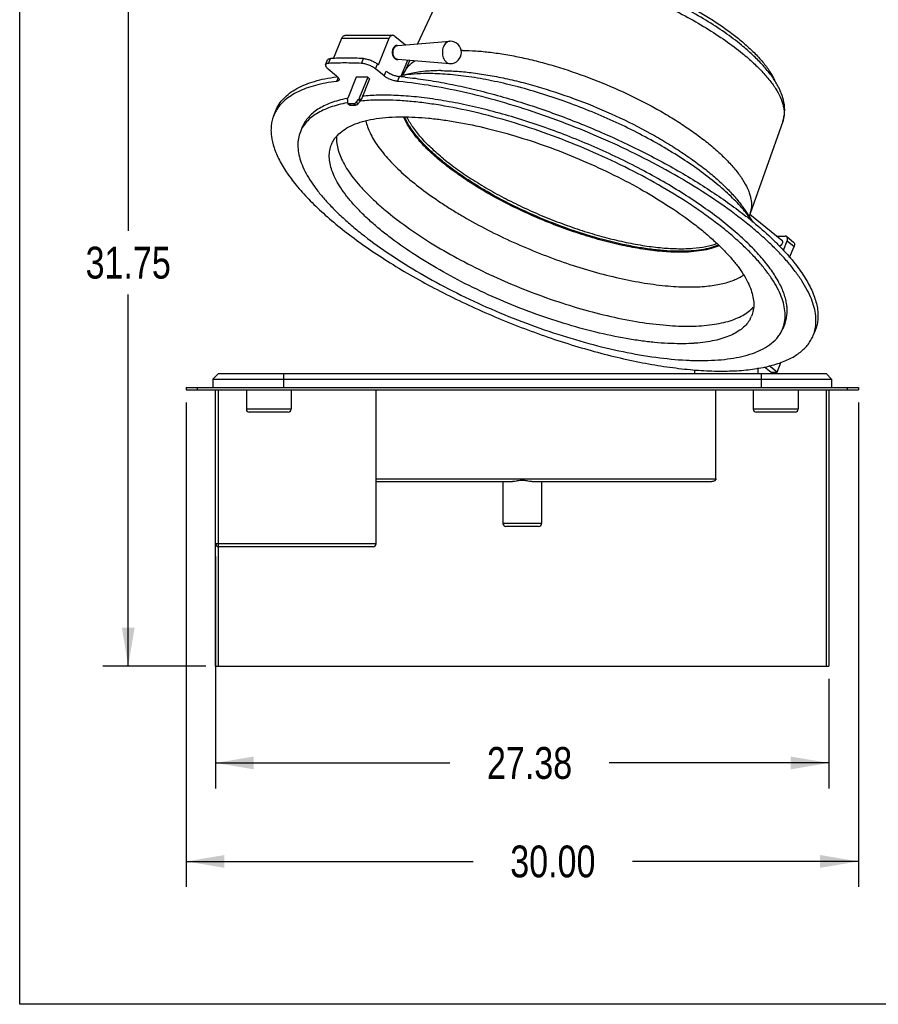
# Model space of a CAD drawing. Header units: inches. Extents: x 0 to 16, y 0 to 10.
# Tile 1 of 34: x 0 to 4.2, y 0 to 4.8. Entities that reach past the tile are written whole.
import ezdxf

# ---------------------------------------------------------------- set-up
doc = ezdxf.new("R2010")
doc.units = ezdxf.units.IN
doc.header["$LTSCALE"] = 0.935
doc.header["$MEASUREMENT"] = 0
doc.layers.get('0').update_dxf_attribs({"linetype": 'CONTINUOUS'})
doc.layers.add('02___PRT_ALL_AXES', color=7, linetype='CONTINUOUS')
doc.styles.get("Standard").update_dxf_attribs({"font": 'txt', "width": 0.8})
doc.dimstyles.new('DIMSTYLE_1', dxfattribs={"dimtxt": 0.15625, "dimasz": 0.1875, "dimexe": 0.125, "dimexo": 0.0625, "dimgap": 0.078125, "dimtad": 0, "dimtih": 1, "dimtoh": 1, "dimlfac": 9.090909, "dimzin": 4, "dimdsep": 46, "dimtxsty": 'Standard', "dimblk": '_FILLED', "dimblk1": '_FILLED', "dimblk2": '_FILLED', "dimcen": 0.09, "dimazin": 1, "dimtfac": 1, "dimtofl": 0, "dimtmove": 0, "dimatfit": 3, "dimldrblk": '_FILLED', "dimfxl": 1, "dimtolj": 1, "dimtzin": 4, "dimarcsym": 0})

# ---------------------------------------------------------------- blocks, each defined once
blk = doc.blocks.new('_FILLED')
at = {"color": 0, "linetype": 'ByBlock'}
blk.add_solid([(0, 0), (-1, 0.167), (-1, -0.167)], dxfattribs=at)
blk = doc.blocks.new('*D1')
at = {"color": 2, "linetype": 'Continuous', "transparency": 16777216}
for p, q in [((0.9612, 2.1983), (0.9612, 1.0599)), ((3.9724, 1.5982), (3.9724, 1.0599)), ((0.9612, 1.1849), (2.1123, 1.1849)), ((3.9724, 1.1849), (2.8935, 1.1849))]:
    blk.add_line(p, q, dxfattribs=at)
at = {"color": 2, "linetype": 'Continuous', "transparency": 16777216, "xscale": 0.1875, "yscale": 0.1875, "zscale": 0.1875, "rotation": 180}
blk.add_blockref('_FILLED', (0.9612, 1.1849), dxfattribs=at)
at = {"color": 2, "linetype": 'Continuous', "transparency": 16777216, "xscale": 0.1875, "yscale": 0.1875, "zscale": 0.1875}
blk.add_blockref('_FILLED', (3.9724, 1.1849), dxfattribs=at)
at = {"color": 2, "linetype": 'Continuous', "transparency": 16777216, "insert": (2.5029, 1.263), "char_height": 0.15625, "width": 0.625, "attachment_point": 2, "line_spacing_factor": 0.9}
blk.add_mtext('27.38', dxfattribs=at)
blk = doc.blocks.new('*D2')
at = {"color": 2, "linetype": 'Continuous', "transparency": 16777216}
for p, q in [((0.8168, 2.954), (0.8168, 0.5764)), ((4.1168, 2.954), (4.1168, 0.5764)), ((0.8168, 0.7014), (2.2266, 0.7014)), ((4.1168, 0.7014), (3.0078, 0.7014))]:
    blk.add_line(p, q, dxfattribs=at)
at = {"color": 2, "linetype": 'Continuous', "transparency": 16777216, "xscale": 0.1875, "yscale": 0.1875, "zscale": 0.1875, "rotation": 180}
blk.add_blockref('_FILLED', (0.8168, 0.7014), dxfattribs=at)
at = {"color": 2, "linetype": 'Continuous', "transparency": 16777216, "xscale": 0.1875, "yscale": 0.1875, "zscale": 0.1875}
blk.add_blockref('_FILLED', (4.1168, 0.7014), dxfattribs=at)
at = {"color": 2, "linetype": 'Continuous', "transparency": 16777216, "insert": (2.6172, 0.7795), "char_height": 0.15625, "width": 0.625, "attachment_point": 2, "line_spacing_factor": 0.9}
blk.add_mtext('30.00', dxfattribs=at)
blk = doc.blocks.new('*D3')
at = {"color": 2, "linetype": 'Continuous', "transparency": 16777216}
for p, q in [((2.3723, 5.1528), (0.4077, 5.1528)), ((0.5327, 5.1528), (0.5327, 3.797)), ((0.5327, 1.6607), (0.5327, 3.4845)), ((0.913, 1.6607), (0.4077, 1.6607))]:
    blk.add_line(p, q, dxfattribs=at)
at = {"color": 2, "linetype": 'Continuous', "transparency": 16777216, "xscale": 0.1875, "yscale": 0.1875, "zscale": 0.1875}
for p, rotation in [((0.5327, 5.1528), 90), ((0.5327, 1.6607), 270)]:
    blk.add_blockref('_FILLED', p, dxfattribs=dict(at, rotation=rotation))
at = {"color": 2, "linetype": 'Continuous', "transparency": 16777216, "insert": (0.5327, 3.7189), "char_height": 0.15625, "width": 0.625, "attachment_point": 2, "line_spacing_factor": 0.9}
blk.add_mtext('31.75', dxfattribs=at)

msp = doc.modelspace()

# ---------------------------------------------------------------- linework, layer by layer
at = {"color": 7, "linetype": 'Continuous'}
for p, q in [((0, 0), (0, 10)), ((2.09, 5.0103), (1.9532, 4.7149)), ((1.5402, 4.6431), (1.581, 4.743)), ((1.581, 4.743), (1.8144, 4.743)), ((1.5979, 4.7568), (1.8312, 4.7568)), ((1.7609, 4.612), (1.8144, 4.743)), ((1.8409, 4.7531), (1.8936, 4.71)), ((1.8556, 4.7069), (2.1114, 4.7278)), ((2.1137, 4.7279), (2.1114, 4.7278)), ((1.5165, 4.6188), (1.5262, 4.6426)), ((1.6776, 4.6188), (1.6873, 4.6426)), ((1.5019, 4.6121), (1.5117, 4.636)), ((1.7473, 4.5914), (1.757, 4.6152)), ((1.7609, 4.612), (1.757, 4.6152)), ((1.8556, 4.6388), (2.1114, 4.618)), ((1.8717, 4.5533), (1.9049, 4.6348)), ((1.9157, 4.6339), (1.8885, 4.5753)), ((2.1114, 4.618), (2.1137, 4.6179)), ((1.514, 4.5914), (1.5553, 4.5576)), ((1.5633, 4.5497), (1.5554, 4.5304)), ((1.6522, 4.5507), (1.6101, 4.4476)), ((1.7085, 4.5507), (1.6522, 4.5507)), ((1.7085, 4.5507), (1.6664, 4.4475)), ((1.7178, 4.5432), (1.7085, 4.5507)), ((1.7886, 4.5576), (1.7473, 4.5914)), ((1.7886, 4.5576), (1.7983, 4.5814)), ((1.8551, 4.5304), (1.8648, 4.5542)), ((1.9218, 4.5699), (1.8744, 4.56)), ((1.7178, 4.5432), (1.6757, 4.44)), ((1.6664, 4.4475), (1.6757, 4.44)), ((1.6089, 4.4419), (1.6092, 4.4275)), ((1.6114, 4.4221), (1.6207, 4.4145)), ((1.6154, 4.4208), (1.6247, 4.4132)), ((1.6398, 4.4208), (1.6154, 4.4208)), ((1.6247, 4.4132), (1.6491, 4.4132)), ((1.6491, 4.4132), (1.6398, 4.4208)), ((1.6512, 4.4274), (1.6631, 4.442)), ((1.6604, 4.4198), (1.6512, 4.4274)), ((1.6724, 4.4344), (1.6604, 4.4198)), ((1.6631, 4.442), (1.6724, 4.4344)), ((3.7457, 4.3343), (3.5852, 3.8826)), ((3.5577, 3.9021), (3.5995, 3.8395)), ((3.7172, 3.7712), (3.7576, 3.7712)), ((3.7487, 3.7018), (3.7673, 3.7473)), ((3.7652, 3.7686), (3.7989, 3.7411)), ((3.7673, 3.7473), (3.801, 3.7198)), ((3.7789, 3.6659), (3.801, 3.7198)), ((3.7179, 3.1023), (3.7388, 3.1535)), ((0.9752, 3.0968), (0.9477, 3.0693)), ((0.9752, 3.0968), (3.9583, 3.0968)), ((1.2942, 3.0968), (1.2942, 3.0281)), ((3.3134, 3.0968), (3.3134, 3.1144)), ((3.6245, 3.0968), (3.6245, 3.1236)), ((3.6393, 3.0968), (3.6393, 3.0281)), ((3.6558, 3.1292), (3.6887, 3.1023)), ((3.7179, 3.1023), (3.6798, 3.1334)), ((3.6887, 3.1023), (3.7179, 3.1023)), ((3.7023, 3.0968), (3.7023, 3.1023)), ((3.9583, 3.0968), (3.9858, 3.0693)), ((0.9477, 3.0693), (0.9477, 3.0281)), ((0.9477, 3.0693), (3.9858, 3.0693)), ((3.9858, 3.0693), (3.9858, 3.0281)), ((0.8168, 3.0281), (0.8168, 3.0165)), ((0.8168, 3.0281), (4.1168, 3.0281)), ((0.8168, 3.0165), (4.1168, 3.0165)), ((0.8718, 3.0281), (0.8718, 3.0165)), ((0.9612, 1.6607), (0.9612, 3.0165)), ((0.9755, 1.6607), (0.9755, 3.0165)), ((1.1127, 3.0165), (1.1127, 2.9208)), ((1.3327, 3.0165), (1.3327, 2.9208)), ((1.7491, 2.2608), (1.7491, 3.0165)), ((3.4179, 2.5803), (3.4179, 3.0165)), ((3.6009, 3.0165), (3.6009, 2.9208)), ((3.8209, 3.0165), (3.8209, 2.9208)), ((3.9581, 3.0165), (3.9581, 1.6607)), ((3.9724, 3.0165), (3.9724, 1.6607)), ((4.0618, 3.0281), (4.0618, 3.0165)), ((4.1168, 3.0281), (4.1168, 3.0165)), ((1.3327, 2.9208), (1.1127, 2.9208)), ((1.3184, 2.9065), (1.127, 2.9065)), ((3.8209, 2.9208), (3.6009, 2.9208)), ((3.8066, 2.9065), (3.6152, 2.9065)), ((1.7491, 2.5803), (3.4179, 2.5803)), ((1.7491, 2.566), (2.4199, 2.566)), ((2.3718, 2.566), (2.3718, 2.3603)), ((2.5136, 2.566), (3.3978, 2.566)), ((2.5618, 2.566), (2.5618, 2.3603)), ((2.5618, 2.3603), (2.3718, 2.3603)), ((2.5475, 2.346), (2.3861, 2.346)), ((1.7491, 2.2608), (0.9612, 2.2608)), ((1.7348, 2.2465), (0.9755, 2.2465)), ((0.9612, 1.6607), (3.9724, 1.6607)), ((16, 0), (0, 0))]:
    msp.add_line(p, q, dxfattribs=at)
for centre, radius, start, end in [((2.1137, 4.7003), 0.0276, 94.6486, 98.4672), ((2.1137, 4.6729), 0.055, 270, 90), ((2.1737, 3.7808), 0.9015, 89.9992, 90.4069), ((1.6743, 3.6568), 0.904, 97.3055, 97.5487), ((1.6751, 2.5318), 2.0313, 84.3986, 84.6432), ((1.6706, 2.4856), 2.0778, 83.8863, 84.3982), ((1.6658, 2.5119), 2.0274, 84.4555, 84.6433), ((1.4143, 4.2956), 0.1803, 149.8809, 157.7801), ((2.2701, 2.2271), 2.0911, 51.1879, 51.6743), ((2.3194, 2.2884), 2.0124, 50.416, 51.1876), ((3.7286, 3.3508), 0.1799, 337.8078, 345.8693), ((1.127, 2.9208), 0.0143, 180, 270), ((1.3184, 2.9208), 0.0143, 270, 360), ((3.6152, 2.9208), 0.0143, 180, 270), ((3.8066, 2.9208), 0.0143, 270, 360), ((2.3861, 2.3603), 0.0143, 180, 270), ((2.5475, 2.3603), 0.0143, 270, 360), ((0.9755, 2.2608), 0.0143, 180, 270), ((1.7348, 2.2608), 0.0143, 270, 360)]:
    msp.add_arc(centre, radius, start, end, dxfattribs=at)
for points, knots in [([(3.5434, 4.708), (3.5167, 4.7298), (3.4597, 4.7726), (3.3673, 4.8326), (3.2665, 4.89), (3.1591, 4.9436), (3.0473, 4.9925), (2.9331, 5.0357), (2.8189, 5.0724), (2.7068, 5.1018), (2.5989, 5.1235), (2.4972, 5.1368), (2.4169, 5.1409), (2.3572, 5.1394), (2.316, 5.136), (2.2773, 5.1302), (2.2305, 5.1196), (2.1872, 5.1036), (2.1495, 5.0809), (2.1252, 5.0609), (2.1048, 5.0374), (2.0943, 5.0196), (2.09, 5.0103)], [0, 0, 0, 0, 0.064642, 0.134004, 0.207082, 0.282725, 0.359667, 0.436596, 0.512199, 0.585215, 0.654487, 0.719028, 0.778097, 0.805454, 0.831343, 0.855798, 0.878909, 0.921638, 0.941801, 0.961411, 0.980667, 1, 1, 1, 1]), ([(2.09, 5.0103), (2.0932, 5.0171), (2.1011, 5.0304), (2.117, 5.0483), (2.1369, 5.0641), (2.1607, 5.0778), (2.1882, 5.0894), (2.2193, 5.0989), (2.2538, 5.1062), (2.2917, 5.1114), (2.3326, 5.1143), (2.3765, 5.115), (2.423, 5.1134), (2.4899, 5.1083), (2.5786, 5.0961), (2.6894, 5.0733), (2.8048, 5.0425), (2.9224, 5.0044), (3.0399, 4.9595), (3.1549, 4.909), (3.2652, 4.8536), (3.3686, 4.7947), (3.463, 4.7333), (3.5212, 4.6896), (3.5483, 4.6675)], [0, 0, 0, 0, 0.014199, 0.028985, 0.044769, 0.061873, 0.080524, 0.100875, 0.12301, 0.146964, 0.172734, 0.200279, 0.22954, 0.26043, 0.326672, 0.398039, 0.473377, 0.55141, 0.630787, 0.710114, 0.788004, 0.863105, 0.934155, 1, 1, 1, 1]), ([(1.581, 4.743), (1.5818, 4.745), (1.5838, 4.7487), (1.5878, 4.7532), (1.5926, 4.7561), (1.5962, 4.7568), (1.5979, 4.7568)], [0, 0, 0, 0, 0.281954, 0.540712, 0.777216, 1, 1, 1, 1]), ([(1.8312, 4.7568), (1.8295, 4.7568), (1.826, 4.7561), (1.8212, 4.7532), (1.8171, 4.7487), (1.8152, 4.745), (1.8144, 4.743)], [0, 0, 0, 0, 0.222784, 0.459288, 0.718046, 1, 1, 1, 1]), ([(1.8409, 4.7531), (1.8395, 4.7542), (1.8365, 4.7561), (1.8329, 4.7568), (1.8312, 4.7568)], [0, 0, 0, 0, 0.514801, 1, 1, 1, 1]), ([(1.8487, 4.6405), (1.8469, 4.6414), (1.8436, 4.6438), (1.8395, 4.6485), (1.8362, 4.6544), (1.8331, 4.6635), (1.832, 4.6758), (1.8341, 4.6856), (1.8359, 4.6901)], [0, 0, 0, 0, 0.104828, 0.217913, 0.339485, 0.468266, 0.736595, 1, 1, 1, 1]), ([(1.8359, 4.6901), (1.8372, 4.6934), (1.8406, 4.6993), (1.8459, 4.7038), (1.8487, 4.7053)], [0, 0, 0, 0, 0.529785, 1, 1, 1, 1]), ([(1.8487, 4.7053), (1.8492, 4.7056), (1.8514, 4.7066), (1.8538, 4.7071), (1.8556, 4.7073)], [0, 0, 0, 0, 0.256228, 1, 1, 1, 1]), ([(2.08, 4.7004), (2.0766, 4.692), (2.074, 4.6781), (2.0755, 4.6599), (2.0789, 4.6469), (2.0846, 4.6354), (2.0922, 4.6263), (2.1013, 4.6201), (2.1081, 4.6183), (2.1114, 4.618)], [0, 0, 0, 0, 0.27252, 0.411896, 0.547166, 0.674595, 0.791989, 0.899456, 1, 1, 1, 1]), ([(2.1096, 4.7276), (2.1065, 4.7271), (2.1003, 4.7251), (2.092, 4.7191), (2.085, 4.7107), (2.0815, 4.704), (2.08, 4.7004)], [0, 0, 0, 0, 0.223328, 0.461697, 0.720708, 1, 1, 1, 1]), ([(3.7457, 4.3343), (3.7483, 4.3416), (3.7524, 4.3566), (3.7564, 4.3874), (3.7535, 4.4273), (3.7418, 4.4662), (3.7281, 4.4969), (3.7109, 4.5287), (3.6838, 4.5685), (3.6441, 4.6155), (3.5969, 4.6626), (3.5619, 4.6929), (3.5434, 4.708)], [0, 0, 0, 0, 0.051648, 0.102903, 0.206881, 0.315216, 0.371895, 0.430735, 0.555866, 0.692159, 0.840318, 1, 1, 1, 1]), ([(1.5117, 4.636), (1.5121, 4.6369), (1.5135, 4.6389), (1.5168, 4.6409), (1.5211, 4.6421), (1.5244, 4.6425), (1.5262, 4.6426)], [0, 0, 0, 0, 0.190258, 0.410392, 0.678584, 1, 1, 1, 1]), ([(1.6873, 4.6426), (1.6597, 4.6439), (1.6059, 4.6453), (1.5522, 4.644), (1.5262, 4.6426)], [0, 0, 0, 0, 0.515475, 1, 1, 1, 1]), ([(1.6873, 4.6426), (1.6901, 4.6425), (1.6959, 4.6418), (1.7081, 4.6394), (1.7239, 4.6343), (1.739, 4.6272), (1.7499, 4.6206), (1.7548, 4.617), (1.757, 4.6152)], [0, 0, 0, 0, 0.108762, 0.229832, 0.49402, 0.76136, 0.886226, 1, 1, 1, 1]), ([(1.8556, 4.6385), (1.855, 4.6385), (1.8526, 4.6389), (1.8503, 4.6397), (1.8487, 4.6405)], [0, 0, 0, 0, 0.246044, 1, 1, 1, 1]), ([(2.1737, 4.6823), (2.1958, 4.6823), (2.2416, 4.6806), (2.3125, 4.6739), (2.3874, 4.6629), (2.4656, 4.6477), (2.5464, 4.6285), (2.6578, 4.5974), (2.7977, 4.5497), (2.9616, 4.481), (3.0927, 4.4151), (3.1915, 4.3581), (3.2602, 4.3146), (3.324, 4.2703), (3.3639, 4.2396), (3.3829, 4.2241)], [0, 0, 0, 0, 0.050461, 0.104782, 0.162566, 0.223414, 0.286857, 0.352386, 0.487516, 0.624326, 0.758222, 0.822688, 0.884788, 0.944054, 1, 1, 1, 1]), ([(3.5483, 4.6675), (3.5667, 4.6524), (3.5932, 4.6295), (3.6262, 4.5978), (3.6551, 4.5678), (3.6864, 4.5311), (3.7166, 4.4874), (3.7351, 4.4514), (3.7449, 4.4237), (3.7513, 4.3986), (3.7534, 4.3739), (3.7506, 4.3505), (3.7476, 4.3396), (3.7457, 4.3343)], [0, 0, 0, 0, 0.175302, 0.257656, 0.336252, 0.48183, 0.611794, 0.726502, 0.778556, 0.827409, 0.916995, 0.959003, 1, 1, 1, 1]), ([(1.5019, 4.6121), (1.5017, 4.6115), (1.5013, 4.61), (1.5015, 4.6077), (1.5022, 4.6052), (1.504, 4.6015), (1.5079, 4.5967), (1.5117, 4.5932), (1.514, 4.5914)], [0, 0, 0, 0, 0.08291, 0.172042, 0.272219, 0.3865, 0.662214, 1, 1, 1, 1]), ([(1.5165, 4.6188), (1.5147, 4.6187), (1.5114, 4.6183), (1.507, 4.617), (1.5037, 4.615), (1.5023, 4.6131), (1.5019, 4.6121)], [0, 0, 0, 0, 0.321416, 0.589608, 0.809742, 1, 1, 1, 1]), ([(1.6776, 4.6188), (1.6499, 4.6201), (1.5962, 4.6215), (1.5425, 4.6202), (1.5165, 4.6188)], [0, 0, 0, 0, 0.515475, 1, 1, 1, 1]), ([(1.7473, 4.5914), (1.7451, 4.5932), (1.7402, 4.5967), (1.7292, 4.6034), (1.7142, 4.6105), (1.6984, 4.6156), (1.6861, 4.618), (1.6803, 4.6187), (1.6776, 4.6188)], [0, 0, 0, 0, 0.113774, 0.23864, 0.50598, 0.770168, 0.891238, 1, 1, 1, 1]), ([(1.8885, 4.5753), (1.8911, 4.5808), (1.8972, 4.5917), (1.9133, 4.612), (1.9288, 4.6247), (1.9401, 4.632)], [0, 0, 0, 0, 0.236121, 0.478756, 1, 1, 1, 1]), ([(1.2571, 4.3876), (1.2615, 4.3985), (1.2727, 4.4197), (1.2958, 4.4483), (1.3251, 4.4739), (1.3604, 4.4964), (1.4014, 4.5157), (1.4479, 4.5317), (1.4999, 4.5445), (1.5364, 4.5505), (1.5555, 4.553)], [0, 0, 0, 0, 0.098549, 0.20031, 0.308158, 0.424401, 0.550748, 0.688384, 0.838052, 1, 1, 1, 1]), ([(1.5553, 4.5576), (1.5575, 4.5558), (1.5613, 4.5523), (1.5652, 4.5475), (1.567, 4.5437), (1.5678, 4.5413), (1.5679, 4.5389), (1.5676, 4.5375), (1.5673, 4.5368)], [0, 0, 0, 0, 0.337887, 0.613534, 0.7278, 0.82796, 0.917094, 1, 1, 1, 1]), ([(1.8551, 4.5304), (1.8523, 4.5307), (1.8467, 4.5315), (1.8348, 4.5342), (1.8199, 4.5393), (1.8056, 4.5462), (1.7953, 4.5525), (1.7907, 4.5559), (1.7886, 4.5576)], [0, 0, 0, 0, 0.112834, 0.236165, 0.500422, 0.764458, 0.887521, 1, 1, 1, 1]), ([(1.7983, 4.5814), (1.8004, 4.5797), (1.8051, 4.5763), (1.8153, 4.57), (1.8296, 4.5631), (1.8446, 4.558), (1.8564, 4.5553), (1.8621, 4.5545), (1.8648, 4.5542)], [0, 0, 0, 0, 0.112479, 0.235542, 0.499578, 0.763835, 0.887166, 1, 1, 1, 1]), ([(1.9207, 4.5651), (1.9166, 4.5648), (1.9007, 4.5632), (1.8849, 4.5611), (1.8732, 4.5592)], [0, 0, 0, 0, 0.257339, 1, 1, 1, 1]), ([(1.8785, 4.5594), (1.8803, 4.5617), (1.8841, 4.5667), (1.8871, 4.5722), (1.8885, 4.5753)], [0, 0, 0, 0, 0.459869, 1, 1, 1, 1]), ([(1.8919, 4.5515), (1.9255, 4.5479), (1.9942, 4.5389), (2.0989, 4.5207), (2.2071, 4.4976), (2.3568, 4.46), (2.5469, 4.402), (2.7735, 4.3173), (2.9945, 4.2192), (3.1709, 4.1276), (3.3041, 4.0496), (3.3975, 3.9904), (3.4849, 3.9301), (3.5403, 3.8885), (3.5668, 3.8675)], [0, 0, 0, 0, 0.055445, 0.113639, 0.174235, 0.236886, 0.366774, 0.500055, 0.63333, 0.763197, 0.825834, 0.886416, 0.944582, 1, 1, 1, 1]), ([(2.0039, 4.5688), (1.9967, 4.5688), (1.9689, 4.5685), (1.9412, 4.567), (1.9207, 4.5651)], [0, 0, 0, 0, 0.260092, 1, 1, 1, 1]), ([(2.0673, 4.5832), (2.0415, 4.5832), (1.9927, 4.5814), (1.9442, 4.5746), (1.9218, 4.5699)], [0, 0, 0, 0, 0.529173, 1, 1, 1, 1]), ([(3.5995, 3.8395), (3.5851, 3.8611), (3.5512, 3.9047), (3.4904, 3.9681), (3.4176, 4.0324), (3.3337, 4.0968), (3.2399, 4.1603), (3.1376, 4.222), (3.0282, 4.2811), (2.9134, 4.3365), (2.7949, 4.3876), (2.6744, 4.4336), (2.5537, 4.4737), (2.4345, 4.5074), (2.3186, 4.5342), (2.2077, 4.5538), (2.1034, 4.5658), (2.0361, 4.5688), (2.0039, 4.5688)], [0, 0, 0, 0, 0.043151, 0.091907, 0.145983, 0.204899, 0.26803, 0.334643, 0.403924, 0.474999, 0.546958, 0.618873, 0.689814, 0.758875, 0.825188, 0.887941, 0.946422, 1, 1, 1, 1]), ([(2.0673, 4.5832), (2.0913, 4.5832), (2.1412, 4.5814), (2.2183, 4.5741), (2.2998, 4.5622), (2.3849, 4.5456), (2.4729, 4.5247), (2.594, 4.4908), (2.7463, 4.439), (2.9247, 4.3643), (3.0674, 4.2925), (3.1748, 4.2305), (3.2496, 4.1832), (3.319, 4.135), (3.3625, 4.1015), (3.3831, 4.0846)], [0, 0, 0, 0, 0.050465, 0.104781, 0.162565, 0.223414, 0.286857, 0.352386, 0.487516, 0.624326, 0.758222, 0.822689, 0.884789, 0.94405, 1, 1, 1, 1]), ([(1.5554, 4.5304), (1.5374, 4.5282), (1.5026, 4.523), (1.453, 4.5119), (1.4079, 4.4979), (1.3677, 4.4812), (1.3324, 4.4616), (1.3021, 4.4393), (1.2771, 4.4144), (1.2639, 4.3957), (1.2583, 4.3861)], [0, 0, 0, 0, 0.15987, 0.308607, 0.446322, 0.573514, 0.691025, 0.800083, 0.902357, 1, 1, 1, 1]), ([(1.5673, 4.5368), (1.5669, 4.536), (1.5658, 4.5343), (1.5631, 4.5324), (1.5596, 4.5311), (1.5569, 4.5306), (1.5554, 4.5304)], [0, 0, 0, 0, 0.198557, 0.42204, 0.687058, 1, 1, 1, 1]), ([(3.9031, 3.3069), (3.906, 3.3185), (3.9097, 3.343), (3.9085, 3.3814), (3.9007, 3.4218), (3.8865, 3.4639), (3.866, 3.5077), (3.8394, 3.553), (3.8066, 3.5995), (3.7679, 3.6471), (3.7235, 3.6955), (3.6736, 3.7445), (3.6184, 3.794), (3.5362, 3.8616), (3.4219, 3.945), (3.2715, 4.0408), (3.1077, 4.1326), (2.9337, 4.2186), (2.7528, 4.297), (2.5685, 4.3665), (2.3842, 4.4257), (2.2036, 4.4734), (2.03, 4.5089), (1.9165, 4.5245), (1.8617, 4.5298)], [0, 0, 0, 0, 0.014298, 0.029358, 0.045535, 0.063098, 0.082232, 0.103057, 0.125633, 0.149981, 0.176084, 0.203899, 0.23336, 0.264383, 0.330688, 0.401872, 0.476822, 0.554318, 0.633065, 0.711739, 0.789014, 0.863605, 0.934298, 1, 1, 1, 1]), ([(1.6089, 4.4419), (1.6089, 4.4424), (1.609, 4.4443), (1.6095, 4.4463), (1.6101, 4.4476)], [0, 0, 0, 0, 0.231493, 1, 1, 1, 1]), ([(1.6664, 4.4475), (1.6662, 4.4471), (1.6653, 4.4451), (1.6641, 4.4433), (1.6631, 4.442)], [0, 0, 0, 0, 0.24309, 1, 1, 1, 1]), ([(1.6092, 4.4275), (1.6092, 4.4264), (1.6095, 4.4244), (1.6107, 4.4227), (1.6114, 4.4221)], [0, 0, 0, 0, 0.531685, 1, 1, 1, 1]), ([(1.6114, 4.4221), (1.6119, 4.4217), (1.6132, 4.421), (1.6147, 4.4208), (1.6154, 4.4208)], [0, 0, 0, 0, 0.481224, 1, 1, 1, 1]), ([(1.6247, 4.4132), (1.6239, 4.4132), (1.6225, 4.4134), (1.6212, 4.4141), (1.6207, 4.4145)], [0, 0, 0, 0, 0.518776, 1, 1, 1, 1]), ([(1.6398, 4.4208), (1.6418, 4.4208), (1.645, 4.422), (1.6486, 4.4246), (1.6504, 4.4264), (1.6512, 4.4274)], [0, 0, 0, 0, 0.453064, 0.72019, 1, 1, 1, 1]), ([(1.6604, 4.4198), (1.6596, 4.4188), (1.6579, 4.4171), (1.6543, 4.4144), (1.6511, 4.4132), (1.6491, 4.4132)], [0, 0, 0, 0, 0.27981, 0.546936, 1, 1, 1, 1]), ([(1.6724, 4.4344), (1.6727, 4.4348), (1.674, 4.4366), (1.6751, 4.4385), (1.6757, 4.44)], [0, 0, 0, 0, 0.255611, 1, 1, 1, 1]), ([(1.2473, 4.3638), (1.2442, 4.3561), (1.239, 4.3402), (1.2344, 4.3151), (1.2331, 4.2889), (1.2358, 4.2514), (1.2453, 4.2128), (1.2603, 4.1737), (1.2805, 4.1311), (1.3141, 4.0761), (1.3653, 4.0096), (1.4278, 3.9413), (1.5013, 3.8719), (1.585, 3.802), (1.6781, 3.7324), (1.7798, 3.6635), (1.889, 3.5962), (2.0048, 3.531), (2.1675, 3.4472), (2.379, 3.3523), (2.5966, 3.272), (2.7714, 3.218), (2.8997, 3.1836), (3.0249, 3.1552), (3.1457, 3.1332), (3.261, 3.1179), (3.3696, 3.1092), (3.4707, 3.1074), (3.5631, 3.1123), (3.6462, 3.124), (3.7191, 3.1425), (3.7725, 3.1639), (3.8089, 3.1846), (3.8324, 3.2012), (3.853, 3.2194), (3.8704, 3.239), (3.8847, 3.2601), (3.8921, 3.2752), (3.8952, 3.2829)], [0, 0, 0, 0, 0.007734, 0.015596, 0.023708, 0.032178, 0.050522, 0.060551, 0.071207, 0.094505, 0.120555, 0.149356, 0.180816, 0.214773, 0.251013, 0.289277, 0.329278, 0.370696, 0.413196, 0.500008, 0.586819, 0.629318, 0.670736, 0.710735, 0.748998, 0.785236, 0.819191, 0.850649, 0.879448, 0.905496, 0.928791, 0.949459, 0.958904, 0.967824, 0.976293, 0.984405, 0.992267, 1, 1, 1, 1]), ([(3.2395, 3.6918), (3.2107, 3.6918), (3.1502, 3.6947), (3.0563, 3.7063), (2.9562, 3.7251), (2.8518, 3.7508), (2.7447, 3.783), (2.6368, 3.8211), (2.53, 3.8645), (2.4259, 3.9125), (2.3266, 3.9643), (2.2335, 4.0188), (2.1483, 4.0753), (2.0725, 4.1327), (2.0167, 4.1818), (1.978, 4.221), (1.9529, 4.2491), (1.9309, 4.2768), (1.9123, 4.3039), (1.8969, 4.3302), (1.8887, 4.3479), (1.8852, 4.3566)], [0, 0, 0, 0, 0.055436, 0.116272, 0.181739, 0.250959, 0.322936, 0.396611, 0.470881, 0.544631, 0.616755, 0.686191, 0.751941, 0.813107, 0.868927, 0.894649, 0.918837, 0.94146, 0.962509, 0.982004, 1, 1, 1, 1]), ([(2.0748, 4.1386), (2.0527, 4.1567), (2.0118, 4.1925), (1.9586, 4.248), (1.9174, 4.3017), (1.8968, 4.3385), (1.8893, 4.3564)], [0, 0, 0, 0, 0.2974, 0.564092, 0.798235, 1, 1, 1, 1]), ([(2.0804, 4.1508), (2.0597, 4.1678), (2.0211, 4.2014), (1.9704, 4.2534), (1.9301, 4.3039), (1.9091, 4.3386), (1.9009, 4.3555)], [0, 0, 0, 0, 0.29351, 0.558917, 0.794457, 1, 1, 1, 1]), ([(1.6992, 4.3372), (1.7034, 4.3165), (1.715, 4.285), (1.7369, 4.2444), (1.7583, 4.2117), (1.784, 4.1782), (1.8137, 4.144), (1.8474, 4.1093), (1.8987, 4.0614), (1.9719, 4.0016), (2.0525, 3.9447), (2.1226, 3.8997), (2.1982, 3.8544), (2.2978, 3.8001), (2.4227, 3.7399), (2.552, 3.6853), (2.6832, 3.6371), (2.8139, 3.5964), (2.9417, 3.5638), (3.0642, 3.5399), (3.1791, 3.5252), (3.2531, 3.5214), (3.2883, 3.5214)], [0, 0, 0, 0, 0.034066, 0.053413, 0.074406, 0.097078, 0.121428, 0.147428, 0.175023, 0.234689, 0.299691, 0.33391, 0.3691, 0.441832, 0.516729, 0.592567, 0.668101, 0.742091, 0.813339, 0.880719, 0.943226, 1, 1, 1, 1]), ([(1.5555, 4.264), (1.5546, 4.2538), (1.5549, 4.2325), (1.5609, 4.1999), (1.5723, 4.1657), (1.589, 4.1301), (1.611, 4.0933), (1.6381, 4.0554), (1.6702, 4.0167), (1.7071, 3.9773), (1.7486, 3.9374), (1.8115, 3.8824), (1.9004, 3.8143), (2.0189, 3.7359), (2.1494, 3.6605), (2.2891, 3.5897), (2.4351, 3.5249), (2.5845, 3.4676), (2.7341, 3.4189), (2.8809, 3.3798), (3.0216, 3.3511), (3.1342, 3.336), (3.2189, 3.3299), (3.2592, 3.3288), (3.2788, 3.3288)], [0, 0, 0, 0, 0.014797, 0.030718, 0.048055, 0.067014, 0.087717, 0.11023, 0.134569, 0.160712, 0.188608, 0.218182, 0.281947, 0.351068, 0.424393, 0.500635, 0.578417, 0.656317, 0.73291, 0.80681, 0.876709, 0.941433, 0.971548, 1, 1, 1, 1]), ([(3.3829, 4.2241), (3.4018, 4.2086), (3.429, 4.1851), (3.4627, 4.1527), (3.4924, 4.1219), (3.5244, 4.0843), (3.5554, 4.0395), (3.5743, 4.0026), (3.5844, 3.9743), (3.5909, 3.9485), (3.5931, 3.9232), (3.5902, 3.8992), (3.5871, 3.888), (3.5852, 3.8826)], [0, 0, 0, 0, 0.175302, 0.257656, 0.336252, 0.48183, 0.611794, 0.726502, 0.778556, 0.827409, 0.916995, 0.959003, 1, 1, 1, 1]), ([(3.2414, 3.6966), (3.2201, 3.6966), (3.1759, 3.6982), (3.1075, 3.7046), (3.0353, 3.7153), (2.9326, 3.7352), (2.7998, 3.7699), (2.6394, 3.8245), (2.4813, 3.8907), (2.3548, 3.9544), (2.2595, 4.0093), (2.1932, 4.0513), (2.1317, 4.094), (2.0931, 4.1237), (2.0748, 4.1386)], [0, 0, 0, 0, 0.050463, 0.104784, 0.16257, 0.223419, 0.35237, 0.487504, 0.624317, 0.758216, 0.822684, 0.884785, 0.944053, 1, 1, 1, 1]), ([(2.0804, 4.1508), (2.1028, 4.1326), (2.1504, 4.0964), (2.2269, 4.0449), (2.3102, 3.9948), (2.399, 3.9469), (2.4922, 3.9019), (2.5884, 3.8603), (2.6862, 3.8229), (2.7842, 3.79), (2.8811, 3.7622), (2.9755, 3.7399), (3.0661, 3.7233), (3.1516, 3.7127), (3.2308, 3.7083), (3.3026, 3.7101), (3.366, 3.7179), (3.4048, 3.7279), (3.4223, 3.7342)], [0, 0, 0, 0, 0.05995, 0.124058, 0.191574, 0.261722, 0.333645, 0.406456, 0.479252, 0.551127, 0.621197, 0.68861, 0.752575, 0.812374, 0.867395, 0.917159, 0.961373, 1, 1, 1, 1]), ([(3.3831, 4.0846), (3.4015, 4.0696), (3.4363, 4.0396), (3.4838, 3.9936), (3.5243, 3.9483), (3.5475, 3.9173), (3.5577, 3.9021)], [0, 0, 0, 0, 0.281669, 0.542979, 0.782602, 1, 1, 1, 1]), ([(3.5852, 3.8826), (3.5841, 3.8794), (3.5824, 3.8732), (3.5815, 3.8669), (3.5813, 3.864)], [0, 0, 0, 0, 0.541554, 1, 1, 1, 1]), ([(3.6017, 3.8393), (3.631, 3.8151), (3.673, 3.7782), (3.7251, 3.7273), (3.7706, 3.6791), (3.8197, 3.6204), (3.8665, 3.5503), (3.8947, 3.4927), (3.9092, 3.4486), (3.916, 3.4177), (3.9191, 3.3879), (3.9184, 3.3594), (3.9139, 3.3322), (3.9083, 3.3149), (3.9049, 3.3067)], [0, 0, 0, 0, 0.176019, 0.258536, 0.337223, 0.482747, 0.612354, 0.726524, 0.778307, 0.826926, 0.872809, 0.916499, 0.958647, 1, 1, 1, 1]), ([(3.7652, 3.7686), (3.7642, 3.7695), (3.7617, 3.7708), (3.759, 3.7712), (3.7576, 3.7712)], [0, 0, 0, 0, 0.480956, 1, 1, 1, 1]), ([(3.4335, 3.7237), (3.4207, 3.7181), (3.3927, 3.7085), (3.3467, 3.6988), (3.295, 3.693), (3.2585, 3.6918), (3.2395, 3.6918)], [0, 0, 0, 0, 0.211179, 0.447927, 0.711054, 1, 1, 1, 1]), ([(3.4306, 3.7264), (3.418, 3.7212), (3.3905, 3.7122), (3.3456, 3.7031), (3.2952, 3.6977), (3.2599, 3.6966), (3.2414, 3.6966)], [0, 0, 0, 0, 0.212607, 0.449911, 0.71257, 1, 1, 1, 1]), ([(3.7673, 3.7473), (3.7681, 3.7494), (3.7694, 3.7535), (3.7698, 3.7596), (3.7685, 3.7649), (3.7665, 3.7676), (3.7652, 3.7686)], [0, 0, 0, 0, 0.298021, 0.56257, 0.792687, 1, 1, 1, 1]), ([(3.7989, 3.7411), (3.8001, 3.7401), (3.8022, 3.7374), (3.8035, 3.7321), (3.8031, 3.726), (3.8018, 3.7219), (3.801, 3.7198)], [0, 0, 0, 0, 0.207313, 0.43743, 0.701979, 1, 1, 1, 1]), ([(3.2883, 3.5214), (3.3159, 3.5214), (3.3563, 3.523), (3.4081, 3.5293), (3.4431, 3.5357), (3.4752, 3.544), (3.5128, 3.5568), (3.5386, 3.5698), (3.5538, 3.5801)], [0, 0, 0, 0, 0.301282, 0.43903, 0.567976, 0.68823, 0.800038, 1, 1, 1, 1]), ([(3.2788, 3.3288), (3.2974, 3.3288), (3.3334, 3.3297), (3.3854, 3.3341), (3.4331, 3.3414), (3.4764, 3.3516), (3.515, 3.3647), (3.5488, 3.3806), (3.5775, 3.3994), (3.5937, 3.4142), (3.6008, 3.4219)], [0, 0, 0, 0, 0.162514, 0.3141, 0.454417, 0.583506, 0.7017, 0.809676, 0.908545, 1, 1, 1, 1]), ([(2.5136, 2.566), (2.5099, 2.566), (2.5023, 2.5667), (2.4909, 2.5689), (2.479, 2.5711), (2.4688, 2.5718), (2.4606, 2.5716), (2.4525, 2.5708), (2.4427, 2.5689), (2.4312, 2.5667), (2.4236, 2.566), (2.4199, 2.566)], [0, 0, 0, 0, 0.117419, 0.241616, 0.369654, 0.499962, 0.565307, 0.630242, 0.758314, 0.882589, 1, 1, 1, 1]), ([(3.4179, 2.5803), (3.4179, 2.5791), (3.4175, 2.5768), (3.4159, 2.5738), (3.4136, 2.5712), (3.4099, 2.5686), (3.4046, 2.5665), (3.4, 2.566), (3.3978, 2.566)], [0, 0, 0, 0, 0.125162, 0.250474, 0.375724, 0.500824, 0.750318, 1, 1, 1, 1])]:
    msp.add_open_spline(points, degree=3, knots=knots, dxfattribs=at)
at = {"layer": '02___PRT_ALL_AXES', "color": 7, "linetype": 'Continuous'}
for p, q in [((1.8531, 4.7073), (1.857, 4.7073)), ((1.8531, 4.6384), (1.857, 4.6384)), ((1.6081, 4.447), (1.6059, 4.4465)), ((1.6086, 4.4251), (1.6075, 4.4249)), ((1.6105, 4.4454), (1.6083, 4.445)), ((1.6111, 4.4234), (1.61, 4.4232)), ((1.2474, 4.3638), (1.2571, 4.3876)), ((1.3874, 4.3066), (1.3777, 4.2828)), ((3.5846, 3.8794), (3.7414, 3.7514)), ((3.7552, 3.34), (3.7454, 3.3162)), ((3.8952, 3.2828), (3.9049, 3.3066))]:
    msp.add_line(p, q, dxfattribs=at)
for centre, radius, start, end in [((1.7612, 3.5373), 0.9011, 95.5169, 95.7373), ((3.4629, 3.4316), 0.1403, 331.0894, 337.7652), ((3.3497, 4.6657), 1.5056, 267.0354, 268.1364), ((3.3463, 4.5653), 1.4052, 268.1441, 269.0919), ((3.3448, 4.4804), 1.3202, 269.0972, 269.9931)]:
    msp.add_arc(centre, radius, start, end, dxfattribs=at)
for points, knots in [([(2.4348, 5.1528), (2.4554, 5.1528), (2.4983, 5.1512), (2.5645, 5.1448), (2.6346, 5.1343), (2.7342, 5.1145), (2.8629, 5.0802), (3.0178, 5.0263), (3.1699, 4.961), (3.291, 4.8985), (3.3814, 4.8447), (3.4439, 4.8038), (3.5013, 4.7623), (3.537, 4.7335), (3.5538, 4.719)], [0, 0, 0, 0, 0.050713, 0.1054, 0.163637, 0.224994, 0.355004, 0.491018, 0.628244, 0.761822, 0.825787, 0.887129, 0.94535, 1, 1, 1, 1]), ([(1.832, 4.6901), (1.8298, 4.6847), (1.8282, 4.6757), (1.8293, 4.664), (1.8317, 4.6557), (1.8355, 4.6485), (1.8405, 4.6429), (1.8465, 4.6393), (1.851, 4.6384), (1.8531, 4.6384)], [0, 0, 0, 0, 0.274274, 0.414305, 0.549746, 0.676723, 0.793171, 0.899679, 1, 1, 1, 1]), ([(1.8531, 4.7073), (1.851, 4.7073), (1.8465, 4.7065), (1.8405, 4.7029), (1.8355, 4.6973), (1.833, 4.6926), (1.832, 4.6901)], [0, 0, 0, 0, 0.222822, 0.45929, 0.718153, 1, 1, 1, 1]), ([(3.5538, 4.719), (3.5715, 4.7038), (3.6043, 4.6738), (3.6471, 4.6274), (3.681, 4.5824), (3.6983, 4.5517), (3.705, 4.5368)], [0, 0, 0, 0, 0.293294, 0.558296, 0.793805, 1, 1, 1, 1]), ([(1.7882, 4.4627), (1.7789, 4.4627), (1.7434, 4.4623), (1.7078, 4.4603), (1.6817, 4.4577)], [0, 0, 0, 0, 0.26091, 1, 1, 1, 1]), ([(3.5123, 3.7924), (3.4865, 3.8147), (3.4317, 3.8592), (3.3435, 3.9232), (3.2476, 3.9863), (3.1447, 4.0478), (3.036, 4.1069), (2.9226, 4.1632), (2.8056, 4.2161), (2.6862, 4.265), (2.5657, 4.3094), (2.4452, 4.3489), (2.3261, 4.383), (2.2094, 4.4115), (2.0964, 4.434), (1.9883, 4.4503), (1.8861, 4.4603), (1.82, 4.4627), (1.7882, 4.4627)], [0, 0, 0, 0, 0.05448, 0.112562, 0.173802, 0.237696, 0.303701, 0.371243, 0.439723, 0.50853, 0.577048, 0.644665, 0.710782, 0.774823, 0.836242, 0.89453, 0.949253, 1, 1, 1, 1]), ([(1.6075, 4.4249), (1.5928, 4.4222), (1.5648, 4.4161), (1.5251, 4.4041), (1.4895, 4.3897), (1.458, 4.373), (1.4309, 4.3539), (1.4083, 4.3325), (1.3902, 4.3089), (1.3813, 4.2917), (1.3777, 4.2828)], [0, 0, 0, 0, 0.158445, 0.305475, 0.441574, 0.567522, 0.684482, 0.794086, 0.898421, 1, 1, 1, 1]), ([(1.6059, 4.4465), (1.5921, 4.4437), (1.5655, 4.4374), (1.5278, 4.4254), (1.494, 4.411), (1.4641, 4.3945), (1.4383, 4.3757), (1.4167, 4.3549), (1.3995, 4.3319), (1.3909, 4.3152), (1.3874, 4.3066)], [0, 0, 0, 0, 0.157274, 0.303461, 0.439071, 0.564893, 0.6821, 0.792278, 0.897447, 1, 1, 1, 1]), ([(1.7785, 4.4389), (1.7694, 4.4389), (1.7348, 4.4385), (1.7001, 4.4366), (1.6746, 4.4342)], [0, 0, 0, 0, 0.260584, 1, 1, 1, 1]), ([(3.7454, 3.3162), (3.7498, 3.3268), (3.7563, 3.3495), (3.7588, 3.3859), (3.7543, 3.4244), (3.7429, 3.4649), (3.7247, 3.5073), (3.6999, 3.5512), (3.6686, 3.5964), (3.631, 3.6429), (3.5872, 3.6902), (3.5376, 3.7381), (3.4825, 3.7864), (3.422, 3.8348), (3.3567, 3.883), (3.2618, 3.9477), (3.1336, 4.0259), (2.9692, 4.1132), (2.7956, 4.1934), (2.6168, 4.2648), (2.4367, 4.3257), (2.2595, 4.3748), (2.115, 4.4054), (2.004, 4.4227), (1.9255, 4.4319), (1.8507, 4.4375), (1.8021, 4.4389), (1.7785, 4.4389)], [0, 0, 0, 0, 0.014229, 0.029011, 0.044832, 0.062066, 0.080979, 0.101736, 0.124427, 0.149079, 0.175676, 0.204162, 0.234456, 0.266449, 0.300014, 0.335006, 0.408621, 0.485912, 0.565358, 0.645371, 0.724342, 0.800698, 0.87295, 0.907112, 0.939764, 0.970773, 1, 1, 1, 1]), ([(1.5304, 4.2205), (1.5326, 4.2259), (1.5378, 4.2366), (1.551, 4.257), (1.5732, 4.2803), (1.6072, 4.3037), (1.6486, 4.323), (1.6971, 4.338), (1.7523, 4.3487), (1.8139, 4.3551), (1.857, 4.3564), (1.8795, 4.3564)], [0, 0, 0, 0, 0.044587, 0.089788, 0.184169, 0.287288, 0.401982, 0.529985, 0.672221, 0.829006, 1, 1, 1, 1]), ([(1.8795, 4.3564), (1.9, 4.3564), (1.9424, 4.3552), (2.0076, 4.3504), (2.0759, 4.3423), (2.1726, 4.3272), (2.2984, 4.3006), (2.4528, 4.2579), (2.6096, 4.2048), (2.7654, 4.1426), (2.9166, 4.0727), (3.0598, 3.9967), (3.1917, 3.9163), (3.2918, 3.8456), (3.3637, 3.7881), (3.4117, 3.746), (3.4549, 3.7043), (3.493, 3.6631), (3.5258, 3.6226), (3.553, 3.5832), (3.5747, 3.545), (3.5905, 3.5081), (3.6004, 3.4728), (3.6044, 3.4392), (3.6022, 3.4076), (3.5965, 3.3878), (3.5927, 3.3785)], [0, 0, 0, 0, 0.029227, 0.060236, 0.092889, 0.127052, 0.199304, 0.275661, 0.354633, 0.434647, 0.514094, 0.591385, 0.665001, 0.733548, 0.765541, 0.795835, 0.824322, 0.85092, 0.875572, 0.898263, 0.91902, 0.937933, 0.955168, 0.970989, 0.985771, 1, 1, 1, 1]), ([(1.3777, 4.2828), (1.3735, 4.2726), (1.3671, 4.2506), (1.3643, 4.2156), (1.3681, 4.1785), (1.3784, 4.1395), (1.3951, 4.0988), (1.4179, 4.0565), (1.4469, 4.013), (1.4819, 3.9683), (1.5226, 3.9227), (1.5689, 3.8764), (1.6205, 3.8298), (1.6978, 3.7658), (1.8061, 3.6869), (1.9491, 3.5966), (2.1052, 3.5106), (2.271, 3.4306), (2.4429, 3.3584), (2.6173, 3.2955), (2.7905, 3.2433), (2.9588, 3.2028), (3.1185, 3.1749), (3.2222, 3.1646), (3.2718, 3.1621)], [0, 0, 0, 0, 0.014194, 0.028908, 0.044597, 0.061622, 0.080241, 0.100622, 0.122858, 0.146987, 0.173003, 0.200863, 0.230496, 0.26181, 0.329001, 0.401369, 0.477647, 0.556441, 0.636279, 0.715659, 0.793092, 0.867147, 0.936498, 1, 1, 1, 1]), ([(3.2436, 3.2426), (3.2231, 3.2426), (3.1807, 3.2438), (3.1155, 3.2486), (3.0472, 3.2567), (2.9505, 3.2718), (2.8247, 3.2985), (2.6703, 3.3412), (2.5135, 3.3942), (2.3577, 3.4564), (2.2065, 3.5263), (2.0633, 3.6023), (1.9315, 3.6827), (1.8313, 3.7534), (1.7594, 3.8109), (1.7114, 3.853), (1.6682, 3.8947), (1.6301, 3.9359), (1.5973, 3.9764), (1.5701, 4.0158), (1.5485, 4.0541), (1.5326, 4.0909), (1.5227, 4.1262), (1.5187, 4.1598), (1.5209, 4.1914), (1.5266, 4.2112), (1.5304, 4.2205)], [0, 0, 0, 0, 0.029227, 0.060236, 0.092889, 0.127052, 0.199304, 0.275661, 0.354633, 0.434647, 0.514094, 0.591385, 0.665001, 0.733548, 0.765541, 0.795835, 0.824322, 0.85092, 0.875572, 0.898263, 0.91902, 0.937933, 0.955168, 0.970989, 0.985771, 1, 1, 1, 1]), ([(3.7552, 3.34), (3.7581, 3.3471), (3.7629, 3.3618), (3.7669, 3.3849), (3.7679, 3.4092), (3.7658, 3.4344), (3.7606, 3.4606), (3.7493, 3.498), (3.7269, 3.5467), (3.6893, 3.6061), (3.6405, 3.6677), (3.5809, 3.7307), (3.5362, 3.7717), (3.5123, 3.7924)], [0, 0, 0, 0, 0.042215, 0.085173, 0.129573, 0.176036, 0.225082, 0.277133, 0.391375, 0.520508, 0.665143, 0.825181, 1, 1, 1, 1]), ([(3.7429, 3.7354), (3.7416, 3.7322), (3.7379, 3.7264), (3.7326, 3.7218), (3.7297, 3.7201)], [0, 0, 0, 0, 0.504085, 1, 1, 1, 1]), ([(3.7414, 3.7514), (3.7423, 3.7506), (3.7439, 3.7486), (3.7448, 3.7446), (3.7445, 3.7401), (3.7436, 3.737), (3.7429, 3.7354)], [0, 0, 0, 0, 0.207357, 0.437434, 0.702261, 1, 1, 1, 1]), ([(3.5857, 3.3638), (3.581, 3.3553), (3.5696, 3.3389), (3.5475, 3.3173), (3.5203, 3.2983), (3.4882, 3.282), (3.4514, 3.2685), (3.41, 3.2577), (3.3643, 3.2497), (3.3323, 3.2464), (3.3156, 3.2451)], [0, 0, 0, 0, 0.094589, 0.194201, 0.301405, 0.418146, 0.545736, 0.684998, 0.836372, 1, 1, 1, 1]), ([(3.6905, 3.2447), (3.7026, 3.2545), (3.7192, 3.2709), (3.7362, 3.2961), (3.7427, 3.3094), (3.7454, 3.3162)], [0, 0, 0, 0, 0.514488, 0.759189, 1, 1, 1, 1]), ([(3.3156, 3.2451), (3.3098, 3.2447), (3.2859, 3.2432), (3.2618, 3.2426), (3.2436, 3.2426)], [0, 0, 0, 0, 0.241807, 1, 1, 1, 1]), ([(3.6347, 3.2105), (3.6399, 3.213), (3.6594, 3.2227), (3.6779, 3.2346), (3.6905, 3.2447)], [0, 0, 0, 0, 0.263843, 1, 1, 1, 1]), ([(3.3446, 3.1601), (3.3673, 3.1601), (3.4109, 3.1613), (3.4737, 3.1669), (3.5311, 3.1763), (3.567, 3.1855), (3.5839, 3.1908)], [0, 0, 0, 0, 0.280564, 0.541022, 0.780776, 1, 1, 1, 1]), ([(3.5839, 3.1908), (3.5884, 3.1923), (3.6056, 3.198), (3.6226, 3.2048), (3.6347, 3.2105)], [0, 0, 0, 0, 0.260363, 1, 1, 1, 1])]:
    msp.add_open_spline(points, degree=3, knots=knots, dxfattribs=at)

# ---------------------------------------------------------------- dimensions: what is measured, and where the dimension line sits
at = {"color": 2, "linetype": 'Continuous'}
dim = msp.add_linear_dim(base=(0.5327, 5.1528), p1=(0.9755, 1.6607), p2=(2.4348, 5.1528), angle=90, dimstyle='DIMSTYLE_1', dxfattribs=at)
dim.commit()
dim.dimension.update_dxf_attribs({"geometry": '*D3', "text_midpoint": (0.5366, 3.6407), "dimtype": 160})
for base, p1, p2, picture, middle in [((4.1168, 0.7014), (0.8168, 3.0165), (4.1168, 3.0165), '*D2', (2.6172, 0.7014)), ((3.9724, 1.1849), (0.9612, 2.2608), (3.9724, 1.6607), '*D1', (2.5068, 1.1849))]:
    dim = msp.add_linear_dim(base=base, p1=p1, p2=p2, dimstyle='DIMSTYLE_1', dxfattribs=at)
    dim.commit()
    dim.dimension.update_dxf_attribs({"geometry": picture, "text_midpoint": middle, "dimtype": 160})

doc.saveas('drawing.dxf')
